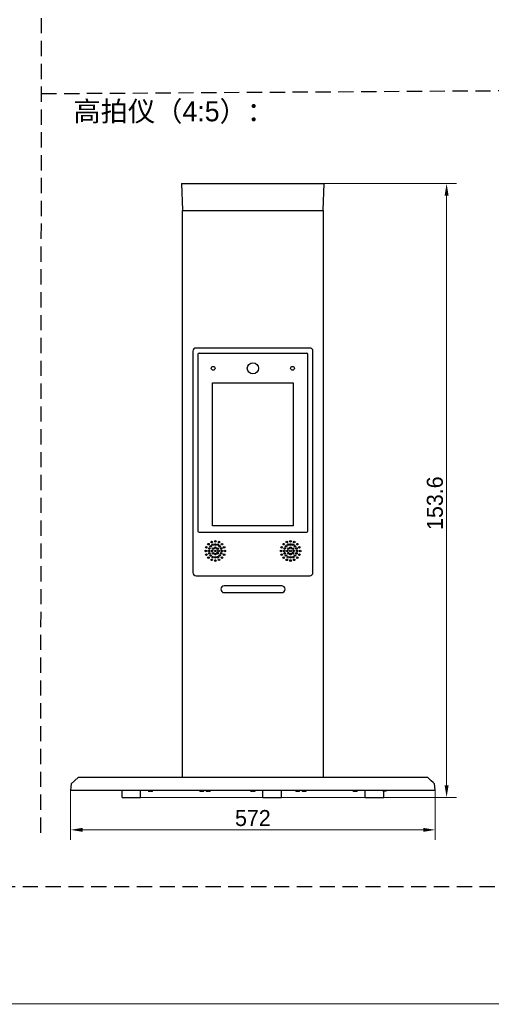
# Model space of a CAD drawing. Header units: millimetres. Extents: x 2329 to 5782, y 1296 to 2780.
# Tile 6 of 123: x 3063 to 3181, y 1296 to 1543. Entities that reach past the tile are written whole.
import ezdxf

# ---------------------------------------------------------------- set-up
doc = ezdxf.new("R2010")
doc.units = ezdxf.units.MM
doc.header["$LTSCALE"] = 0.3
doc.linetypes.add('DASHED', pattern=[19.05, 12.7, -6.35])
doc.layers.add('00-轮廓线', color=7, linetype='Continuous', lineweight=30)
doc.layers.add('20_ALL_FEATURES', color=7, linetype='Continuous')
doc.layers.add('51__DRAFT_DIMS', color=7, linetype='Continuous')
doc.styles.add('11', font='兰亭黑 GBK.TTF', dxfattribs={"height": 3})
doc.styles.add('尺寸值样式', font='兰亭黑 GBK.TTF', dxfattribs={"height": 4})
doc.dimstyles.new('1直线标注', dxfattribs={"dimtxt": 4, "dimasz": 3, "dimexe": 2.5, "dimexo": 0, "dimtad": 1, "dimdec": 1, "dimdsep": 46, "dimtxsty": '尺寸值样式', "dimcen": 0, "dimclrd": 8, "dimclre": 8, "dimclrt": 7, "dimadec": 0, "dimazin": 0, "dimtp": 0.001, "dimtm": 0.001, "dimtfac": 1, "dimtdec": 1, "dimtmove": 0, "dimatfit": 0, "dimldrblk": '_FILLED', "dimfxl": 1, "dimtolj": 1, "dimlwd": 15, "dimlwe": 15, "dimarcsym": 0})

# ---------------------------------------------------------------- blocks, each defined once
blk = doc.blocks.new('*D149')
at = {"layer": '51__DRAFT_DIMS', "color": 8, "lineweight": 15}
for p, q in [((3105.03, 1501.73), (3172.22, 1501.73)), ((3169.72, 1498.73), (3169.72, 1351.16)), ((3088.55, 1348.16), (3172.22, 1348.16))]:
    blk.add_line(p, q, dxfattribs=at)
at = {"layer": '51__DRAFT_DIMS', "color": 8}
for points in [[(3170.22, 1498.73), (3169.22, 1498.73), (3169.72, 1501.73)], [(3169.22, 1351.16), (3170.22, 1351.16), (3169.72, 1348.16)]]:
    blk.add_solid(points, dxfattribs=at)
at = {"layer": 'Defpoints', "color": 0}
for p in [(3105.03, 1501.73), (3088.55, 1348.16), (3169.72, 1348.16)]:
    blk.add_point(p, dxfattribs=at)
at = {"layer": '51__DRAFT_DIMS', "color": 7, "insert": (3164.78, 1421.78), "char_height": 4, "attachment_point": 2, "rotation": 90, "style": '尺寸值样式'}
blk.add_mtext('\\A1;153.6', dxfattribs=at)
blk = doc.blocks.new('_FILLED')
at = {"color": 0, "linetype": 'ByBlock'}
blk.add_solid([(0, 0), (-1, 0.167), (-1, -0.167)], dxfattribs=at)
blk = doc.blocks.new('*D150')
at = {"layer": '51__DRAFT_DIMS', "color": 8, "lineweight": 15}
for p, q in [((3075.67, 1349.92), (3075.67, 1337.53)), ((3166.87, 1349.92), (3166.87, 1337.53)), ((3078.67, 1340.03), (3163.87, 1340.03))]:
    blk.add_line(p, q, dxfattribs=at)
at = {"layer": '51__DRAFT_DIMS', "color": 8}
for points in [[(3078.67, 1340.53), (3078.67, 1339.53), (3075.67, 1340.03)], [(3163.87, 1339.53), (3163.87, 1340.53), (3166.87, 1340.03)]]:
    blk.add_solid(points, dxfattribs=at)
at = {"layer": 'Defpoints', "color": 0}
for p in [(3075.67, 1349.92), (3166.87, 1349.92), (3166.87, 1340.03)]:
    blk.add_point(p, dxfattribs=at)
at = {"layer": '51__DRAFT_DIMS', "color": 7, "insert": (3121.26, 1344.99), "char_height": 4, "attachment_point": 2, "style": '尺寸值样式'}
blk.add_mtext('\\A1;572', dxfattribs=at)

msp = doc.modelspace()

# ---------------------------------------------------------------- linework, layer by layer
at = {"layer": '00-轮廓线', "linetype": 'DASHED'}
for p, q in [((3069.10102, 2428.98334), (3068.13528, 1338.08001)), ((3068.34152, 1524.26502), (3375.30584, 1526.26261))]:
    msp.add_line(p, q, dxfattribs=at)
at = {"layer": '00-轮廓线'}
msp.add_lwpolyline([(2748.71268, 2771.8538), (4032.71305, 2779.57929), (4039.83456, 1296.37358), (2746.31737, 1296.51209)], close=True, dxfattribs=at)
at = {"layer": '00-轮廓线', "linetype": 'DASHED'}
msp.add_lwpolyline([(2760.99693, 2430.95756), (3377.7121, 2426.77898), (3376.10439, 1325.73027), (2826.73708, 1325.8022), (2763.74853, 1325.76623)], close=True, dxfattribs=at)
at = {"layer": '20_ALL_FEATURES', "color": 7}
for p, q in [((3103.43243, 1501.73189), (3103.66439, 1495.08945)), ((3103.43243, 1501.73189), (3139.10176, 1501.73189)), ((3138.8698, 1495.0895), (3139.10176, 1501.73189)), ((3103.66709, 1353.12389), (3103.66709, 1495.01189)), ((3103.66709, 1495.01189), (3138.86709, 1495.01189)), ((3138.86709, 1495.01189), (3138.86709, 1353.12389)), ((3106.25109, 1459.79589), (3106.25109, 1404.43269)), ((3135.48309, 1460.59589), (3107.05109, 1460.59589)), ((3107.52309, 1459.03589), (3107.52309, 1414.77189)), ((3107.81109, 1459.32389), (3134.72309, 1459.32389)), ((3135.01109, 1414.77189), (3135.01109, 1459.03589)), ((3136.28309, 1404.43269), (3136.28309, 1459.79589)), ((3111.16469, 1416.13029), (3111.16469, 1451.92549)), ((3111.16469, 1451.92549), (3131.36949, 1451.92549)), ((3131.36949, 1451.92549), (3131.36949, 1416.13029)), ((3107.81109, 1414.48389), (3134.72309, 1414.48389)), ((3131.36949, 1416.13029), (3111.16469, 1416.13029)), ((3107.05109, 1403.63269), (3135.48309, 1403.63269)), ((3128.46709, 1401.07269), (3114.06709, 1401.07269)), ((3114.06709, 1399.39269), (3128.46709, 1399.39269)), ((3075.80763, 1351.53001), (3077.54706, 1353.1239)), ((3164.98713, 1353.12389), (3077.54706, 1353.12389)), ((3165.89515, 1352.29215), (3164.98712, 1353.12389)), ((3075.80761, 1351.52999), (3075.66709, 1349.92389)), ((3075.80758, 1351.52969), (3075.80918, 1351.53223)), ((3075.80921, 1351.53245), (3075.80995, 1351.53306)), ((3166.36421, 1351.86274), (3165.89515, 1352.29215)), ((3166.72498, 1351.53257), (3166.36421, 1351.86274)), ((3166.72424, 1351.53305), (3166.72498, 1351.53245)), ((3166.72501, 1351.53223), (3166.72661, 1351.52969)), ((3166.86709, 1349.92389), (3166.72658, 1351.52999)), ((3075.66709, 1349.92389), (3166.86709, 1349.92389)), ((3088.54709, 1348.16389), (3088.54709, 1349.92389)), ((3088.5471, 1348.16389), (3093.18709, 1348.16389)), ((3093.18709, 1348.16389), (3093.18709, 1349.92389)), ((3095.33921, 1349.66853), (3095.33912, 1349.66804)), ((3095.35726, 1349.66789), (3095.58709, 1349.66789)), ((3095.58709, 1349.66853), (3095.58709, 1349.66789)), ((3095.64043, 1349.66807), (3095.67598, 1349.66801)), ((3095.64043, 1349.66807), (3095.65821, 1349.66801)), ((3095.67598, 1349.66801), (3095.69376, 1349.66807)), ((3095.74709, 1349.66789), (3095.74709, 1349.66853)), ((3095.74709, 1349.66789), (3095.97693, 1349.66789)), ((3095.99507, 1349.66803), (3095.99498, 1349.66853)), ((3108.13921, 1349.66853), (3108.13912, 1349.66804)), ((3108.15726, 1349.66789), (3108.38709, 1349.66789)), ((3108.38709, 1349.66853), (3108.38709, 1349.66789)), ((3108.44043, 1349.66807), (3108.47598, 1349.66801)), ((3108.44043, 1349.66807), (3108.45821, 1349.66801)), ((3108.47598, 1349.66801), (3108.49376, 1349.66807)), ((3108.54709, 1349.66789), (3108.54709, 1349.66853)), ((3108.54709, 1349.66789), (3108.77693, 1349.66789)), ((3108.79507, 1349.66803), (3108.79498, 1349.66853)), ((3109.73921, 1349.66853), (3109.73912, 1349.66804)), ((3109.75726, 1349.66789), (3109.98709, 1349.66789)), ((3109.98709, 1349.66853), (3109.98709, 1349.66789)), ((3110.04043, 1349.66807), (3110.07598, 1349.66801)), ((3110.04043, 1349.66807), (3110.05821, 1349.66801)), ((3110.07598, 1349.66801), (3110.09376, 1349.66807)), ((3110.14709, 1349.66789), (3110.14709, 1349.66853)), ((3110.14709, 1349.66789), (3110.37693, 1349.66789)), ((3110.39507, 1349.66803), (3110.39498, 1349.66853)), ((3120.59876, 1349.76389), (3120.59597, 1349.92389)), ((3120.59876, 1349.76389), (3121.93543, 1349.76389)), ((3120.93921, 1349.66853), (3120.93912, 1349.66804)), ((3120.95726, 1349.66789), (3121.18709, 1349.66789)), ((3121.18709, 1349.66853), (3121.18709, 1349.66789)), ((3121.24043, 1349.66807), (3121.27598, 1349.66801)), ((3121.24043, 1349.66807), (3121.25821, 1349.66801)), ((3121.27598, 1349.66801), (3121.29376, 1349.66807)), ((3121.34709, 1349.66789), (3121.34709, 1349.66853)), ((3121.34709, 1349.66789), (3121.57693, 1349.66789)), ((3121.59507, 1349.66803), (3121.59498, 1349.66853)), ((3121.93543, 1349.76389), (3121.93822, 1349.92389)), ((3123.74709, 1348.16389), (3123.74709, 1349.92389)), ((3123.7471, 1348.16389), (3128.38709, 1348.16389)), ((3128.38709, 1348.16389), (3128.38709, 1349.92389)), ((3132.13921, 1349.66853), (3132.13912, 1349.66804)), ((3132.15726, 1349.66789), (3132.38709, 1349.66789)), ((3132.38709, 1349.66853), (3132.38709, 1349.66789)), ((3132.44043, 1349.66807), (3132.47598, 1349.66801)), ((3132.44043, 1349.66807), (3132.45821, 1349.66801)), ((3132.47598, 1349.66801), (3132.49376, 1349.66807)), ((3132.54709, 1349.66789), (3132.54709, 1349.66853)), ((3132.54709, 1349.66789), (3132.77693, 1349.66789)), ((3132.79507, 1349.66803), (3132.79498, 1349.66853)), ((3133.73921, 1349.66853), (3133.73912, 1349.66804)), ((3133.75726, 1349.66789), (3133.98709, 1349.66789)), ((3133.98709, 1349.66853), (3133.98709, 1349.66789)), ((3134.04043, 1349.66807), (3134.07598, 1349.66801)), ((3134.04043, 1349.66807), (3134.05821, 1349.66801)), ((3134.07598, 1349.66801), (3134.09376, 1349.66807)), ((3134.14709, 1349.66789), (3134.14709, 1349.66853)), ((3134.14709, 1349.66789), (3134.37693, 1349.66789)), ((3134.39507, 1349.66803), (3134.39498, 1349.66853)), ((3146.53921, 1349.66853), (3146.53912, 1349.66804)), ((3146.55726, 1349.66789), (3146.78709, 1349.66789)), ((3146.78709, 1349.66853), (3146.78709, 1349.66789)), ((3146.84043, 1349.66807), (3146.87598, 1349.66801)), ((3146.84043, 1349.66807), (3146.85821, 1349.66801)), ((3146.87598, 1349.66801), (3146.89376, 1349.66807)), ((3146.94709, 1349.66789), (3146.94709, 1349.66853)), ((3146.94709, 1349.66789), (3147.17693, 1349.66789)), ((3147.19507, 1349.66803), (3147.19498, 1349.66853)), ((3149.34709, 1348.16389), (3149.34709, 1349.92389)), ((3149.3471, 1348.16389), (3153.98709, 1348.16389)), ((3153.92309, 1349.76389), (3154.53109, 1349.76389)), ((3153.98709, 1348.16389), (3153.98709, 1349.76389))]:
    msp.add_line(p, q, dxfattribs=at)
for centre, radius in [((3121.26709, 1455.52389), 1.4), ((3111.34709, 1455.52389), 0.48), ((3131.18709, 1455.52389), 0.48), ((3110.93265, 1412.03721), 0.2), ((3111.85109, 1412.21989), 0.2), ((3112.76953, 1412.03721), 0.2), ((3129.76465, 1412.03721), 0.2), ((3130.68309, 1412.21989), 0.2), ((3131.60153, 1412.03721), 0.2), ((3109.45109, 1409.81989), 0.2), ((3109.63378, 1410.73834), 0.2), ((3110.15404, 1411.51695), 0.2), ((3110.25109, 1409.81989), 0.2), ((3110.37289, 1410.43219), 0.2), ((3110.37289, 1409.2076), 0.2), ((3110.71972, 1410.95127), 0.2), ((3111.05109, 1409.81989), 0.2), ((3111.20819, 1411.37201), 0.2), ((3111.28541, 1410.38558), 0.2), ((3111.28541, 1409.25421), 0.2), ((3111.85109, 1411.41989), 0.2), ((3111.85109, 1410.61989), 0.2), ((3111.85109, 1409.81989), 0.2), ((3112.41678, 1410.38558), 0.2), ((3112.41678, 1409.25421), 0.2), ((3112.494, 1411.37201), 0.2), ((3112.65109, 1409.81989), 0.2), ((3112.98247, 1410.95127), 0.2), ((3113.3293, 1410.43219), 0.2), ((3113.3293, 1409.2076), 0.2), ((3113.45109, 1409.81989), 0.2), ((3113.54815, 1411.51695), 0.2), ((3114.06841, 1410.73834), 0.2), ((3114.25109, 1409.81989), 0.2), ((3128.28309, 1409.81989), 0.2), ((3128.46578, 1410.73834), 0.2), ((3128.98604, 1411.51695), 0.2), ((3129.08309, 1409.81989), 0.2), ((3129.20489, 1410.43219), 0.2), ((3129.20489, 1409.2076), 0.2), ((3129.55172, 1410.95127), 0.2), ((3129.88309, 1409.81989), 0.2), ((3130.04019, 1411.37201), 0.2), ((3130.11741, 1410.38558), 0.2), ((3130.11741, 1409.25421), 0.2), ((3130.68309, 1411.41989), 0.2), ((3130.68309, 1410.61989), 0.2), ((3130.68309, 1409.81989), 0.2), ((3131.24878, 1410.38558), 0.2), ((3131.24878, 1409.25421), 0.2), ((3131.326, 1411.37201), 0.2), ((3131.48309, 1409.81989), 0.2), ((3131.81447, 1410.95127), 0.2), ((3132.1613, 1410.43219), 0.2), ((3132.1613, 1409.2076), 0.2), ((3132.28309, 1409.81989), 0.2), ((3132.38015, 1411.51695), 0.2), ((3132.90041, 1410.73834), 0.2), ((3133.08309, 1409.81989), 0.2), ((3109.63378, 1408.90145), 0.2), ((3110.15404, 1408.12284), 0.2), ((3110.71972, 1408.68852), 0.2), ((3110.93265, 1407.60258), 0.2), ((3111.20819, 1408.26778), 0.2), ((3111.85109, 1409.01989), 0.2), ((3111.85109, 1408.21989), 0.2), ((3111.85109, 1407.41989), 0.2), ((3112.494, 1408.26778), 0.2), ((3112.76953, 1407.60258), 0.2), ((3112.98247, 1408.68852), 0.2), ((3113.54815, 1408.12284), 0.2), ((3114.06841, 1408.90145), 0.2), ((3128.46578, 1408.90145), 0.2), ((3128.98604, 1408.12284), 0.2), ((3129.55172, 1408.68852), 0.2), ((3129.76465, 1407.60258), 0.2), ((3130.04019, 1408.26778), 0.2), ((3130.68309, 1409.01989), 0.2), ((3130.68309, 1408.21989), 0.2), ((3130.68309, 1407.41989), 0.2), ((3131.326, 1408.26778), 0.2), ((3131.60153, 1407.60258), 0.2), ((3131.81447, 1408.68852), 0.2), ((3132.38015, 1408.12284), 0.2), ((3132.90041, 1408.90145), 0.2)]:
    msp.add_circle(centre, radius, dxfattribs=at)
for centre, radius, start, end in [((3103.74435, 1495.0919), 0.08, 181.7513495, 269.9981062), ((3138.78984, 1495.0919), 0.08, 269.9978708, 358.2816549), ((3107.05109, 1459.79589), 0.8, 90, 180), ((3107.81109, 1459.03589), 0.288, 90, 180), ((3134.72309, 1459.03589), 0.288, 0, 90), ((3135.48309, 1459.79589), 0.8, 0, 90), ((3107.81109, 1414.77189), 0.288, 180, 270), ((3134.72309, 1414.77189), 0.288, 270, 0), ((3107.05109, 1404.43269), 0.8, 180, 270), ((3135.48309, 1404.43269), 0.8, 270, 0), ((3114.06709, 1400.23269), 0.84, 90, 270), ((3128.46709, 1400.23269), 0.84, 270, 90), ((3095.34709, 1349.90789), 0.24, 180, 268.0954336), ((3095.35717, 1349.92141), 0.25352, 265.9359663, 266.3880576), ((3095.35724, 1349.9226), 0.2547, 266.390402, 269.5507921), ((3095.35726, 1349.9238), 0.25591, 269.5490505, 270.0000457), ((3095.97693, 1349.92372), 0.25583, 269.9999602, 270.4510841), ((3095.97695, 1349.92262), 0.25472, 270.4493813, 273.6094543), ((3095.97702, 1349.9213), 0.25341, 273.6117419, 274.0640224), ((3095.98709, 1349.90789), 0.24, 271.9044731, 0), ((3108.14709, 1349.90789), 0.24, 180, 268.0954336), ((3108.15717, 1349.92141), 0.25352, 265.9359663, 266.3880576), ((3108.15724, 1349.9226), 0.2547, 266.390402, 269.5507921), ((3108.15726, 1349.9238), 0.25591, 269.5490505, 270.0000457), ((3108.77693, 1349.92372), 0.25583, 269.9999602, 270.4510841), ((3108.77695, 1349.92262), 0.25472, 270.4493813, 273.6094543), ((3108.77702, 1349.9213), 0.25341, 273.6117419, 274.0640224), ((3108.78709, 1349.90789), 0.24, 271.9044731, 0), ((3109.74709, 1349.90789), 0.24, 180, 268.0954336), ((3109.75717, 1349.92141), 0.25352, 265.9359663, 266.3880576), ((3109.75724, 1349.9226), 0.2547, 266.390402, 269.5507921), ((3109.75726, 1349.9238), 0.25591, 269.5490505, 270.0000457), ((3110.37693, 1349.92372), 0.25583, 269.9999602, 270.4510841), ((3110.37695, 1349.92262), 0.25472, 270.4493813, 273.6094543), ((3110.37702, 1349.9213), 0.25341, 273.6117419, 274.0640224), ((3110.38709, 1349.90789), 0.24, 271.9044731, 0), ((3120.94709, 1349.90789), 0.24, 216.8848096, 268.0954336), ((3120.95717, 1349.92141), 0.25352, 265.9359663, 266.3880576), ((3120.95724, 1349.9226), 0.2547, 266.390402, 269.5507921), ((3120.95726, 1349.9238), 0.25591, 269.5490505, 270.0000457), ((3121.57693, 1349.92372), 0.25583, 269.9999602, 270.4510841), ((3121.57695, 1349.92262), 0.25472, 270.4493813, 273.6094543), ((3121.57702, 1349.9213), 0.25341, 273.6117419, 274.0640224), ((3121.58709, 1349.90789), 0.24, 271.9044731, 323.1151911), ((3132.14709, 1349.90789), 0.24, 180, 268.0954336), ((3132.15717, 1349.92141), 0.25352, 265.9359663, 266.3880576), ((3132.15724, 1349.9226), 0.2547, 266.390402, 269.5507921), ((3132.15726, 1349.9238), 0.25591, 269.5490505, 270.0000457), ((3132.77693, 1349.92372), 0.25583, 269.9999602, 270.4510841), ((3132.77695, 1349.92262), 0.25472, 270.4493813, 273.6094543), ((3132.77702, 1349.9213), 0.25341, 273.6117419, 274.0640224), ((3132.78709, 1349.90789), 0.24, 271.9044731, 0), ((3133.74709, 1349.90789), 0.24, 180, 268.0954336), ((3133.75717, 1349.92141), 0.25352, 265.9359663, 266.3880576), ((3133.75724, 1349.9226), 0.2547, 266.390402, 269.5507921), ((3133.75726, 1349.9238), 0.25591, 269.5490505, 270.0000457), ((3134.37693, 1349.92372), 0.25583, 269.9999602, 270.4510841), ((3134.37695, 1349.92262), 0.25472, 270.4493813, 273.6094543), ((3134.37702, 1349.9213), 0.25341, 273.6117419, 274.0640224), ((3134.38709, 1349.90789), 0.24, 271.9044731, 0), ((3146.54709, 1349.90789), 0.24, 180, 268.0954336), ((3146.55717, 1349.92141), 0.25352, 265.9359663, 266.3880576), ((3146.55724, 1349.9226), 0.2547, 266.390402, 269.5507921), ((3146.55726, 1349.9238), 0.25591, 269.5490505, 270.0000457), ((3147.17693, 1349.92372), 0.25583, 269.9999602, 270.4510841), ((3147.17695, 1349.92262), 0.25472, 270.4493813, 273.6094543), ((3147.17702, 1349.9213), 0.25341, 273.6117419, 274.0640224), ((3147.18709, 1349.90789), 0.24, 271.9044731, 0), ((3153.92309, 1349.92389), 0.16, 180, 270), ((3154.53109, 1349.92389), 0.16, 270, 0)]:
    msp.add_arc(centre, radius, start, end, dxfattribs=at)
for points in [[(3095.74709, 1349.66853), (3095.72043, 1349.66808), (3095.66709, 1349.66797), (3095.61376, 1349.66808), (3095.58709, 1349.66853)], [(3108.54709, 1349.66853), (3108.52043, 1349.66808), (3108.46709, 1349.66797), (3108.41376, 1349.66808), (3108.38709, 1349.66853)], [(3110.14709, 1349.66853), (3110.12043, 1349.66808), (3110.06709, 1349.66797), (3110.01376, 1349.66808), (3109.98709, 1349.66853)], [(3121.34709, 1349.66853), (3121.32043, 1349.66808), (3121.26709, 1349.66797), (3121.21376, 1349.66808), (3121.18709, 1349.66853)], [(3132.54709, 1349.66853), (3132.52043, 1349.66808), (3132.46709, 1349.66797), (3132.41376, 1349.66808), (3132.38709, 1349.66853)], [(3134.14709, 1349.66853), (3134.12043, 1349.66808), (3134.06709, 1349.66797), (3134.01376, 1349.66808), (3133.98709, 1349.66853)], [(3146.94709, 1349.66853), (3146.92043, 1349.66808), (3146.86709, 1349.66797), (3146.81376, 1349.66808), (3146.78709, 1349.66853)]]:
    msp.add_open_spline(points, degree=3, dxfattribs=at)

# ---------------------------------------------------------------- texts
at = {"layer": '00-轮廓线', "insert": (3076.36831, 1522.33585), "char_height": 5, "width": 133.2646888, "attachment_point": 1, "style": '11'}
msp.add_mtext('高拍仪（4:5）：', dxfattribs=at)

# ---------------------------------------------------------------- dimensions: what is measured, and where the dimension line sits
at = {"layer": '51__DRAFT_DIMS', "color": 4}
dim = msp.add_linear_dim(base=(3169.72199, 1348.16389), p1=(3105.03146, 1501.73189), p2=(3088.54709, 1348.16389), angle=270, dimstyle='1直线标注', override={"dimtxsty": '尺寸值样式'}, dxfattribs=at)
dim.commit()
dim.dimension.update_dxf_attribs({"geometry": '*D149', "text_midpoint": (3169.72199, 1421.78437), "dimtype": 160})
dim = msp.add_linear_dim(base=(3166.86709, 1340.03115), p1=(3075.66709, 1349.92389), p2=(3166.86709, 1349.92389), text='572', dimstyle='1直线标注', override={"dimtxsty": '尺寸值样式'}, dxfattribs=at)
dim.commit()
dim.dimension.update_dxf_attribs({"geometry": '*D150', "text_midpoint": (3121.25772, 1340.03115), "dimtype": 160})

doc.saveas('drawing.dxf')
